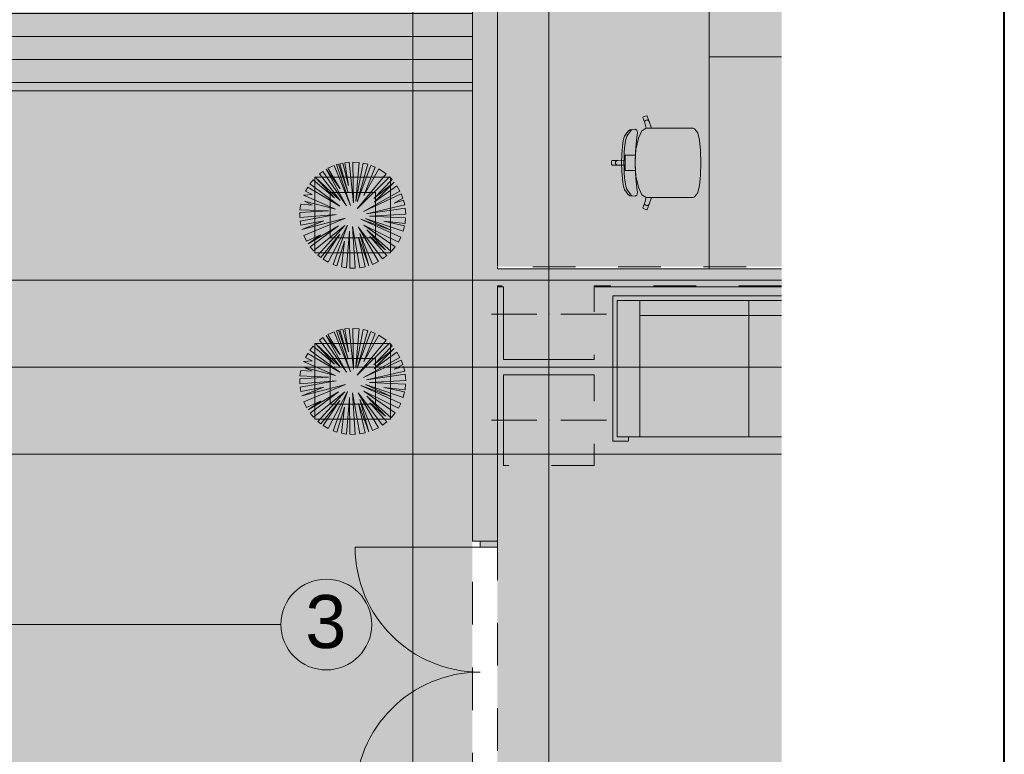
# Model space of a CAD drawing. Header units: millimetres. Extents: x 0 to 1210, y -24 to 589.
# Tile 21 of 49: x 382 to 415, y 195 to 219. Entities that reach past the tile are written whole.
import ezdxf
from ezdxf.xclip import XClip

# ---------------------------------------------------------------- set-up
doc = ezdxf.new("R2010")
doc.units = ezdxf.units.MM
doc.header["$MEASUREMENT"] = 0
doc.header["$XCLIPFRAME"] = 0
doc.linetypes.add('Штриховая', pattern=[5.644444, 2.822222, -2.822222])
for name, color, linetype in [('Интерьер - Мебель', 7, 'Continuous'), ('Конструктив - ГКЛ', 7, 'Continuous'), ('Конструктив - Колонны', 7, 'Continuous'), ('Конструктив - Стены наружние фасад', 7, 'Continuous'), ('Элемент Модели - Зона', 7, 'Continuous'), ('Элемент модели - Зоны уличных помещений', 7, 'Continuous'), ('Элемент Модели - Оси', 7, 'Continuous'), ('Элемент модели - Оси Улица Бани', 7, 'Continuous')]:
    doc.layers.add(name, color=color, linetype=linetype)
doc.styles.add('СГЕНЕРИР_СТИЛЬ_3', font='txt')

# ---------------------------------------------------------------- blocks, each defined once
blk = doc.blocks.new('Чертеж_2_2', base_point=(217.704, 72.604))
at = {"layer": 'Конструктив - ГКЛ', "linetype": 'Continuous', "lineweight": 0, "true_color": 0x000000}
for points in [[(398.254, 210.854), (398.254, 210.254), (398.454, 210.254), (398.454, 210.854)], [(401.454, 210.854), (401.454, 210.254), (407.644, 210.254), (407.644, 210.854)]]:
    blk.add_hatch(color=18, dxfattribs=at).paths.add_polyline_path(points)
at = {"layer": 'Конструктив - Колонны', "linetype": 'Continuous', "lineweight": 0, "true_color": 0x000000}
for points in [[(398.454, 210.854), (398.454, 210.254), (401.454, 210.254), (401.454, 210.292), (401.454, 210.854)], [(398.454, 207.854), (401.454, 207.854), (401.454, 210.127), (401.454, 210.254), (398.454, 210.254)], [(401.454, 207.354), (398.454, 207.354), (398.454, 204.354), (401.454, 204.354)]]:
    blk.add_hatch(color=18, dxfattribs=at).paths.add_polyline_path(points)
at = {"layer": 'Конструктив - Стены наружние фасад', "linetype": 'Continuous', "lineweight": 0, "true_color": 0x000000}
for points in [[(397.429, 201.854), (397.504, 201.854), (397.504, 266.342), (397.429, 266.342)], [(397.504, 253.104), (397.504, 201.854), (397.654, 201.854), (397.654, 253.104)], [(397.654, 253.104), (397.654, 201.854), (398.254, 201.854), (398.254, 253.104)]]:
    blk.add_hatch(color=18, dxfattribs=at).paths.add_polyline_path(points)
at = {"layer": 'Конструктив - Стены наружние фасад', "linetype": 'Continuous', "lineweight": 0, "true_color": 0x7f7f7f}
blk.add_hatch(color=8, dxfattribs=at).paths.add_polyline_path([(397.679, 201.854), (397.679, 201.654), (398.254, 201.654), (398.254, 201.854)])
at = {"layer": 'Элемент Модели - Зона', "linetype": 'Continuous', "lineweight": 15, "true_color": 0xb1b1b1}
h = blk.add_hatch(dxfattribs=at)
h.set_pattern_fill('Настил_01_0002', color=253, style=0, pattern_type=2)
h.set_pattern_definition([(0, (217.7037, 72.6044), (0, 0.76), [])])
h.paths.add_polyline_path([(397.429, 216.729), (397.429, 261.729), (367.43, 261.729), (367.43, 216.729)])
at = {"layer": 'Элемент Модели - Зона', "linetype": 'Continuous', "lineweight": 0, "true_color": 0xf4d5ec}
blk.add_hatch(color=254, dxfattribs=at).paths.add_polyline_path([(398.254, 210.917), (407.644, 210.917), (407.644, 253.004), (401.454, 253.004), (401.454, 251.104), (398.454, 251.104), (398.454, 253.004), (398.254, 253.004)])
at = {"layer": 'Элемент Модели - Зона', "linetype": 'Continuous', "lineweight": 0, "true_color": 0xf7e7a8}
h = blk.add_hatch(color=41, dxfattribs=at)
h.paths.add_polyline_path([(398.254, 210.292), (398.254, 164.104), (407.644, 164.104), (407.644, 210.292), (401.454, 210.292), (401.454, 207.854), (398.454, 207.854), (398.454, 210.292)])
h.paths.add_polyline_path([(398.454, 207.354), (401.454, 207.354), (401.454, 204.354), (398.454, 204.354)], flags=0)
at = {"layer": 'Элемент модели - Зоны уличных помещений', "linetype": 'Continuous', "lineweight": 0, "true_color": 0x656500}
blk.add_hatch(color=46, dxfattribs=at).paths.add_polyline_path([(397.429, 216.729), (397.429, 261.729), (367.43, 261.729), (367.43, 216.729)])
at = {"layer": 'Элемент модели - Зоны уличных помещений', "linetype": 'Continuous', "lineweight": 0, "true_color": 0x9bcf78}
blk.add_hatch(color=73, dxfattribs=at).paths.add_polyline_path([(165.259, 200.352), (168.467, 200.352), (219.03, 200.237), (358.431, 200.352), (358.431, 188.352), (382.431, 188.352), (382.431, 156.354), (397.429, 156.354), (397.429, 216.729), (367.43, 216.729), (367.43, 222.852), (164.979, 222.852)])
at = {"layer": 'Интерьер - Мебель', "color": 7, "linetype": 'Continuous', "lineweight": 15, "ltscale": 0.5}
for p, q in [((403.073, 215.867), (403.063, 215.848)), ((403.063, 215.848), (403.121, 215.671)), ((403.187, 215.904), (403.073, 215.867)), ((403.125, 215.729), (403.117, 215.7)), ((403.117, 215.7), (403.121, 215.671)), ((403.121, 215.671), (403.169, 215.5)), ((403.143, 215.752), (403.125, 215.729)), ((403.169, 215.766), (403.143, 215.752)), ((403.197, 215.77), (403.169, 215.766)), ((403.206, 215.895), (403.187, 215.904)), ((403.226, 215.762), (403.197, 215.77)), ((403.263, 215.718), (403.206, 215.895)), ((403.249, 215.743), (403.226, 215.762)), ((403.263, 215.718), (403.249, 215.743)), ((403.341, 215.501), (403.263, 215.718)), ((402.558, 215.392), (402.457, 215.237)), ((402.624, 215.445), (402.558, 215.392)), ((402.57, 215.294), (402.62, 215.353)), ((402.62, 215.353), (402.651, 215.398)), ((402.804, 215.461), (402.624, 215.445)), ((402.651, 215.398), (402.676, 215.429)), ((402.676, 215.429), (402.69, 215.448)), ((402.862, 215.428), (402.804, 215.461)), ((402.877, 215.342), (402.862, 215.428)), ((403.03, 215.413), (402.911, 215.165)), ((403.169, 215.5), (403.03, 215.413)), ((403.17, 215.501), (403.169, 215.5)), ((403.169, 215.5), (403.341, 215.501)), ((404.387, 215.501), (403.341, 215.501)), ((404.567, 215.501), (404.387, 215.501)), ((404.722, 215.501), (404.567, 215.501)), ((404.765, 215.478), (404.722, 215.501)), ((404.871, 215.344), (404.765, 215.478)), ((404.875, 215.333), (404.871, 215.344)), ((402.421, 215.137), (402.397, 215.008)), ((402.457, 215.237), (402.421, 215.137)), ((402.475, 214.997), (402.5, 215.127)), ((402.5, 215.127), (402.531, 215.228)), ((402.531, 215.228), (402.57, 215.294)), ((402.911, 215.165), (402.831, 214.793)), ((402.835, 214.971), (402.864, 215.197)), ((402.864, 215.197), (402.877, 215.342)), ((404.929, 215.104), (404.875, 215.333)), ((404.965, 214.76), (404.929, 215.104)), ((402.397, 215.008), (402.362, 214.642)), ((402.444, 214.685), (402.457, 214.847)), ((402.457, 214.847), (402.475, 214.997)), ((402.8, 214.354), (402.812, 214.716)), ((402.812, 214.716), (402.835, 214.971)), ((402.831, 214.793), (402.819, 214.606)), ((404.965, 214.755), (404.965, 214.76)), ((404.978, 214.354), (404.965, 214.755)), ((393.355, 214.371), (393.218, 214.356)), ((393.501, 213.032), (393.355, 214.371)), ((393.688, 214.361), (393.472, 214.375)), ((393.472, 214.375), (393.501, 213.032)), ((402.042, 214.43), (402.028, 214.415)), ((402.028, 214.415), (402.028, 214.354)), ((402.227, 214.43), (402.042, 214.43)), ((402.158, 214.383), (402.152, 214.354)), ((402.174, 214.408), (402.158, 214.383)), ((402.198, 214.424), (402.174, 214.408)), ((402.227, 214.43), (402.198, 214.424)), ((402.476, 214.439), (402.227, 214.43)), ((402.362, 214.642), (402.351, 214.354)), ((402.434, 214.354), (402.437, 214.518)), ((402.437, 214.518), (402.444, 214.685)), ((402.626, 214.606), (402.476, 214.606)), ((402.476, 214.606), (402.476, 214.439)), ((402.476, 214.439), (402.476, 214.354)), ((402.819, 214.606), (402.626, 214.606)), ((402.819, 214.606), (402.803, 214.354)), ((392.484, 214.069), (392.375, 213.988)), ((393.273, 212.934), (392.484, 214.069)), ((393.061, 213.497), (392.593, 214.138)), ((392.593, 214.138), (393.273, 212.934)), ((392.862, 214.265), (392.654, 214.172)), ((392.654, 214.172), (393.061, 213.497)), ((393.395, 212.943), (392.862, 214.265)), ((393.004, 214.311), (392.94, 214.292)), ((392.94, 214.292), (393.395, 212.943)), ((393.322, 213.359), (393.004, 214.311)), ((393.151, 214.345), (393.044, 214.322)), ((393.044, 214.322), (393.322, 213.359)), ((393.33, 213.603), (393.151, 214.345)), ((393.218, 214.356), (393.33, 213.603)), ((393.575, 213.089), (393.688, 214.361)), ((393.817, 214.341), (393.575, 213.089)), ((393.615, 213.065), (393.968, 214.303)), ((394.073, 214.269), (393.615, 213.065)), ((393.968, 214.303), (393.817, 214.341)), ((393.836, 213.277), (394.216, 214.209)), ((394.333, 214.149), (393.836, 213.277)), ((394.216, 214.209), (394.073, 214.269)), ((394.575, 213.984), (394.333, 214.149)), ((402.028, 214.294), (402.028, 214.354)), ((402.042, 214.279), (402.028, 214.294)), ((402.227, 214.279), (402.042, 214.279)), ((402.158, 214.325), (402.152, 214.354)), ((402.174, 214.301), (402.158, 214.325)), ((402.198, 214.285), (402.174, 214.301)), ((402.227, 214.279), (402.198, 214.285)), ((402.476, 214.27), (402.227, 214.279)), ((402.362, 214.067), (402.351, 214.354)), ((402.397, 213.701), (402.362, 214.067)), ((402.434, 214.354), (402.437, 214.191)), ((402.437, 214.191), (402.444, 214.024)), ((402.476, 214.27), (402.476, 214.354)), ((402.476, 214.103), (402.476, 214.27)), ((402.626, 214.103), (402.476, 214.103)), ((402.819, 214.103), (402.626, 214.103)), ((402.8, 214.354), (402.812, 213.993)), ((402.819, 214.103), (402.803, 214.354)), ((402.831, 213.916), (402.819, 214.103)), ((404.978, 214.354), (404.965, 213.954)), ((392.165, 213.789), (392.06, 213.659)), ((392.873, 213.195), (392.165, 213.789)), ((392.223, 213.875), (392.223, 211.375)), ((394.723, 213.875), (392.223, 213.875)), ((393.061, 213.106), (392.245, 213.873)), ((392.245, 213.873), (392.873, 213.195)), ((392.375, 213.988), (393.061, 213.106)), ((393.615, 212.828), (394.575, 213.984)), ((394.684, 213.888), (393.615, 212.828)), ((394.17, 213.171), (394.772, 213.797)), ((394.772, 213.797), (394.684, 213.888)), ((394.723, 211.375), (394.723, 213.875)), ((402.444, 214.024), (402.457, 213.862)), ((402.457, 213.862), (402.475, 213.712)), ((402.812, 213.993), (402.835, 213.738)), ((402.911, 213.544), (402.831, 213.916)), ((402.835, 213.738), (402.864, 213.512)), ((404.965, 213.949), (404.929, 213.605)), ((404.965, 213.954), (404.965, 213.949)), ((391.986, 213.55), (391.911, 213.416)), ((391.911, 213.416), (392.139, 213.301)), ((393.053, 212.926), (391.986, 213.55)), ((392.06, 213.659), (393.053, 212.926)), ((393.828, 212.747), (395.034, 213.415)), ((394.847, 213.709), (394.17, 213.171)), ((394.178, 213.049), (394.847, 213.709)), ((394.93, 213.594), (394.178, 213.049)), ((395.034, 213.415), (394.93, 213.594)), ((402.421, 213.571), (402.397, 213.701)), ((402.457, 213.472), (402.421, 213.571)), ((402.558, 213.317), (402.457, 213.472)), ((402.475, 213.712), (402.5, 213.582)), ((402.5, 213.582), (402.531, 213.48)), ((402.531, 213.48), (402.57, 213.414)), ((402.57, 213.414), (402.62, 213.356)), ((402.864, 213.512), (402.877, 213.367)), ((403.03, 213.295), (402.911, 213.544)), ((404.929, 213.605), (404.875, 213.375)), ((392.139, 213.301), (391.851, 213.286)), ((391.851, 213.286), (392.906, 212.82)), ((392.906, 212.82), (391.878, 213.081)), ((391.878, 213.081), (392.131, 212.959)), ((392.723, 213.375), (392.723, 211.875)), ((394.223, 213.375), (392.723, 213.375)), ((395.075, 213.33), (393.828, 212.747)), ((394.223, 211.875), (394.223, 213.375)), ((394.847, 213.024), (395.131, 213.187)), ((395.153, 213.116), (394.847, 213.024)), ((395.131, 213.187), (395.075, 213.33)), ((395.19, 212.965), (395.153, 213.116)), ((402.624, 213.264), (402.558, 213.317)), ((402.62, 213.356), (402.651, 213.311)), ((402.804, 213.247), (402.624, 213.264)), ((402.651, 213.311), (402.676, 213.279)), ((402.676, 213.279), (402.69, 213.261)), ((402.862, 213.281), (402.804, 213.247)), ((402.877, 213.367), (402.862, 213.281)), ((403.169, 213.209), (403.03, 213.295)), ((403.121, 213.038), (403.169, 213.209)), ((403.17, 213.208), (403.169, 213.209)), ((403.169, 213.209), (403.341, 213.208)), ((403.341, 213.208), (403.263, 212.991)), ((404.387, 213.208), (403.341, 213.208)), ((404.567, 213.208), (404.387, 213.208)), ((404.722, 213.208), (404.567, 213.208)), ((404.765, 213.231), (404.722, 213.208)), ((404.871, 213.365), (404.765, 213.231)), ((404.875, 213.375), (404.871, 213.365)), ((392.677, 212.763), (391.723, 212.707)), ((391.759, 212.984), (391.731, 212.804)), ((391.731, 212.804), (392.677, 212.763)), ((392.131, 212.959), (391.759, 212.984)), ((393.934, 212.673), (395.19, 212.965)), ((395.208, 212.858), (393.934, 212.673)), ((395.223, 212.657), (395.208, 212.858)), ((403.063, 212.861), (403.121, 213.038)), ((403.073, 212.842), (403.063, 212.861)), ((403.187, 212.804), (403.073, 212.842)), ((403.117, 213.009), (403.121, 213.038)), ((403.125, 212.98), (403.117, 213.009)), ((403.143, 212.957), (403.125, 212.98)), ((403.169, 212.943), (403.143, 212.957)), ((403.197, 212.939), (403.169, 212.943)), ((403.206, 212.814), (403.187, 212.804)), ((403.226, 212.947), (403.197, 212.939)), ((403.263, 212.991), (403.206, 212.814)), ((403.249, 212.965), (403.226, 212.947)), ((403.263, 212.991), (403.249, 212.965)), ((391.723, 212.707), (391.723, 212.542)), ((391.723, 212.542), (392.922, 212.641)), ((392.922, 212.641), (391.732, 212.428)), ((391.732, 212.428), (391.754, 212.288)), ((391.754, 212.288), (392.522, 212.437)), ((391.788, 212.146), (393.24, 212.526)), ((392.522, 212.437), (391.788, 212.146)), ((393.24, 212.526), (391.857, 211.948)), ((395.067, 211.899), (393.746, 212.486)), ((393.746, 212.486), (394.741, 212.127)), ((394.741, 212.127), (393.901, 212.518)), ((393.901, 212.518), (395.142, 212.097)), ((394.023, 212.592), (395.223, 212.657)), ((395.221, 212.535), (394.023, 212.592)), ((395.188, 212.274), (394.496, 212.42)), ((394.496, 212.42), (395.201, 212.345)), ((395.201, 212.345), (395.221, 212.535)), ((391.997, 211.681), (393.004, 212.274)), ((393.004, 212.274), (392.069, 211.576)), ((392.176, 211.446), (393.216, 212.282)), ((393.216, 212.282), (392.324, 211.301)), ((392.663, 211.071), (393.297, 212.29)), ((393.297, 212.29), (392.826, 210.996)), ((393.273, 210.884), (393.371, 212.094)), ((393.371, 212.094), (393.379, 210.875)), ((393.558, 210.875), (393.469, 212.249)), ((393.469, 212.249), (393.713, 210.889)), ((394.324, 211.093), (393.648, 212.241)), ((393.648, 212.241), (394.458, 211.176)), ((394.88, 211.582), (393.836, 212.298)), ((393.836, 212.298), (394.981, 211.734)), ((394.554, 211.474), (393.942, 212.135)), ((393.942, 212.135), (394.746, 211.421)), ((395.142, 212.097), (395.188, 212.274)), ((391.857, 211.948), (391.946, 211.765)), ((391.946, 211.765), (392.408, 211.972)), ((392.408, 211.972), (391.997, 211.681)), ((392.419, 211.225), (393.053, 211.996)), ((393.053, 211.996), (392.499, 211.168)), ((392.723, 211.875), (394.223, 211.875)), ((392.952, 210.952), (393.199, 211.768)), ((393.199, 211.768), (393.103, 210.912)), ((393.886, 210.922), (393.664, 211.898)), ((393.664, 211.898), (394.001, 210.954)), ((394.001, 210.954), (393.713, 212.021)), ((393.713, 212.021), (394.122, 210.998)), ((394.602, 211.286), (394.04, 211.915)), ((394.04, 211.915), (394.554, 211.474)), ((394.981, 211.734), (395.067, 211.899)), ((392.069, 211.576), (392.176, 211.446)), ((394.746, 211.421), (394.88, 211.582)), ((392.223, 211.375), (394.723, 211.375)), ((392.324, 211.301), (392.419, 211.225)), ((392.499, 211.168), (392.663, 211.071)), ((394.458, 211.176), (394.602, 211.286)), ((392.826, 210.996), (392.952, 210.952)), ((393.103, 210.912), (393.273, 210.884)), ((393.379, 210.875), (393.558, 210.875)), ((393.713, 210.889), (393.886, 210.922)), ((394.122, 210.998), (394.324, 211.093)), ((407.644, 209.956), (402.063, 209.956)), ((402.063, 205.156), (402.063, 209.956)), ((402.213, 205.306), (402.213, 209.806)), ((402.213, 209.806), (407.644, 209.806)), ((402.963, 205.306), (402.963, 209.806)), ((406.563, 205.306), (406.563, 209.806)), ((407.644, 209.306), (402.963, 209.306)), ((393.151, 208.854), (393.044, 208.831)), ((393.33, 208.112), (393.151, 208.854)), ((393.355, 208.88), (393.218, 208.865)), ((393.218, 208.865), (393.33, 208.112)), ((393.501, 207.541), (393.355, 208.88)), ((393.688, 208.87), (393.472, 208.884)), ((393.472, 208.884), (393.501, 207.541)), ((393.575, 207.598), (393.688, 208.87)), ((393.817, 208.85), (393.575, 207.598)), ((393.968, 208.812), (393.817, 208.85)), ((392.484, 208.578), (392.375, 208.497)), ((393.273, 207.443), (392.484, 208.578)), ((393.061, 208.006), (392.593, 208.647)), ((392.593, 208.647), (393.273, 207.443)), ((392.862, 208.774), (392.654, 208.681)), ((392.654, 208.681), (393.061, 208.006)), ((393.395, 207.451), (392.862, 208.774)), ((393.004, 208.82), (392.94, 208.801)), ((392.94, 208.801), (393.395, 207.451)), ((393.322, 207.867), (393.004, 208.82)), ((393.044, 208.831), (393.322, 207.867)), ((393.615, 207.574), (393.968, 208.812)), ((394.073, 208.777), (393.615, 207.574)), ((393.836, 207.786), (394.216, 208.718)), ((394.333, 208.658), (393.836, 207.786)), ((394.216, 208.718), (394.073, 208.777)), ((394.575, 208.493), (394.333, 208.658)), ((392.165, 208.298), (392.06, 208.168)), ((392.873, 207.704), (392.165, 208.298)), ((392.223, 208.384), (392.223, 205.884)), ((394.723, 208.384), (392.223, 208.384)), ((393.061, 207.615), (392.245, 208.382)), ((392.245, 208.382), (392.873, 207.704)), ((392.375, 208.497), (393.061, 207.615)), ((393.615, 207.337), (394.575, 208.493)), ((394.684, 208.397), (393.615, 207.337)), ((394.17, 207.68), (394.772, 208.306)), ((394.847, 208.218), (394.17, 207.68)), ((394.178, 207.558), (394.847, 208.218)), ((394.772, 208.306), (394.684, 208.397)), ((394.723, 205.884), (394.723, 208.384)), ((391.986, 208.059), (391.911, 207.925)), ((391.911, 207.925), (392.139, 207.81)), ((393.053, 207.435), (391.986, 208.059)), ((392.06, 208.168), (393.053, 207.435)), ((392.723, 207.884), (392.723, 206.384)), ((394.223, 207.884), (392.723, 207.884)), ((393.828, 207.256), (395.034, 207.924)), ((394.93, 208.102), (394.178, 207.558)), ((394.223, 206.384), (394.223, 207.884)), ((395.034, 207.924), (394.93, 208.102)), ((392.139, 207.81), (391.851, 207.795)), ((391.851, 207.795), (392.906, 207.329)), ((392.906, 207.329), (391.878, 207.59)), ((391.878, 207.59), (392.131, 207.468)), ((395.075, 207.839), (393.828, 207.256)), ((394.847, 207.533), (395.131, 207.695)), ((395.153, 207.625), (394.847, 207.533)), ((395.131, 207.695), (395.075, 207.839)), ((395.19, 207.474), (395.153, 207.625)), ((392.677, 207.272), (391.723, 207.216)), ((391.723, 207.216), (391.723, 207.051)), ((391.759, 207.493), (391.731, 207.313)), ((391.731, 207.313), (392.677, 207.272)), ((392.131, 207.468), (391.759, 207.493)), ((393.934, 207.182), (395.19, 207.474)), ((395.208, 207.367), (393.934, 207.182)), ((395.223, 207.166), (395.208, 207.367)), ((391.723, 207.051), (392.922, 207.15)), ((392.922, 207.15), (391.732, 206.937)), ((391.732, 206.937), (391.754, 206.797)), ((391.754, 206.797), (392.522, 206.946)), ((391.788, 206.655), (393.24, 207.035)), ((392.522, 206.946), (391.788, 206.655)), ((393.24, 207.035), (391.857, 206.457)), ((395.067, 206.408), (393.746, 206.995)), ((393.746, 206.995), (394.741, 206.636)), ((394.741, 206.636), (393.901, 207.027)), ((393.901, 207.027), (395.142, 206.606)), ((394.023, 207.101), (395.223, 207.166)), ((395.221, 207.044), (394.023, 207.101)), ((395.188, 206.783), (394.496, 206.929)), ((394.496, 206.929), (395.201, 206.854)), ((395.201, 206.854), (395.221, 207.044)), ((391.997, 206.19), (393.004, 206.783)), ((393.004, 206.783), (392.069, 206.085)), ((392.176, 205.955), (393.216, 206.791)), ((393.216, 206.791), (392.324, 205.81)), ((392.663, 205.58), (393.297, 206.799)), ((393.297, 206.799), (392.826, 205.505)), ((393.273, 205.393), (393.371, 206.603)), ((393.371, 206.603), (393.379, 205.384)), ((393.558, 205.383), (393.469, 206.758)), ((393.469, 206.758), (393.713, 205.398)), ((394.324, 205.602), (393.648, 206.75)), ((393.648, 206.75), (394.458, 205.685)), ((394.88, 206.091), (393.836, 206.807)), ((393.836, 206.807), (394.981, 206.243)), ((394.554, 205.983), (393.942, 206.644)), ((393.942, 206.644), (394.746, 205.93)), ((395.142, 206.606), (395.188, 206.783)), ((391.857, 206.457), (391.946, 206.274)), ((391.946, 206.274), (392.408, 206.481)), ((392.408, 206.481), (391.997, 206.19)), ((392.419, 205.734), (393.053, 206.505)), ((393.053, 206.505), (392.499, 205.677)), ((392.723, 206.384), (394.223, 206.384)), ((392.952, 205.461), (393.199, 206.277)), ((393.199, 206.277), (393.103, 205.421)), ((393.886, 205.431), (393.664, 206.407)), ((393.664, 206.407), (394.001, 205.463)), ((394.001, 205.463), (393.713, 206.53)), ((393.713, 206.53), (394.122, 205.506)), ((394.602, 205.795), (394.04, 206.424)), ((394.04, 206.424), (394.554, 205.983)), ((394.981, 206.243), (395.067, 206.408)), ((392.069, 206.085), (392.176, 205.955)), ((394.746, 205.93), (394.88, 206.091)), ((392.223, 205.884), (394.723, 205.884)), ((392.324, 205.81), (392.419, 205.734)), ((392.499, 205.677), (392.663, 205.58)), ((394.122, 205.506), (394.324, 205.602)), ((394.458, 205.685), (394.602, 205.795)), ((392.826, 205.505), (392.952, 205.461)), ((393.103, 205.421), (393.273, 205.393)), ((393.379, 205.384), (393.558, 205.383)), ((393.713, 205.398), (393.886, 205.431)), ((407.644, 205.306), (402.213, 205.306)), ((402.588, 205.156), (402.588, 205.306)), ((402.063, 205.156), (402.588, 205.156))]:
    blk.add_line(p, q, dxfattribs=at)
at = {"layer": 'Интерьер - Мебель', "color": 7, "linetype": 'Continuous', "lineweight": 15, "ltscale": 0.5, "flags": 128}
for points in [[(407.644, 224.854), (405.253, 224.854), (405.253, 217.854), (407.644, 217.854)], [(407.644, 217.854), (405.253, 217.854), (405.253, 210.854), (407.644, 210.854)]]:
    blk.add_lwpolyline(points, dxfattribs=at)
at = {"layer": 'Конструктив - ГКЛ', "color": 7, "linetype": 'Continuous', "lineweight": 15, "ltscale": 0.5, "flags": 128}
for points in [[(398.454, 210.854), (398.254, 210.854)], [(407.644, 210.854), (401.454, 210.854)], [(398.254, 210.254), (398.454, 210.254)], [(401.479, 210.254), (407.644, 210.254)]]:
    blk.add_lwpolyline(points, dxfattribs=at)
at = {"layer": 'Конструктив - Колонны', "color": 7, "linetype": 'Continuous', "lineweight": 15, "ltscale": 0.5}
for p, q in [((399.954, 209.754), (399.954, 211.254)), ((399.554, 209.354), (398.054, 209.354)), ((400.354, 209.354), (401.854, 209.354)), ((399.954, 208.954), (399.954, 207.454)), ((399.954, 206.254), (399.954, 207.754)), ((399.554, 205.854), (398.054, 205.854)), ((400.354, 205.854), (401.854, 205.854)), ((399.954, 205.454), (399.954, 203.954))]:
    blk.add_line(p, q, dxfattribs=at)
at = {"layer": 'Конструктив - Колонны', "color": 7, "linetype": 'Continuous', "lineweight": 15, "ltscale": 0.5, "flags": 128}
for points in [[(401.454, 210.854), (398.454, 210.854)], [(398.454, 210.254), (398.454, 207.854), (401.454, 207.854)], [(401.454, 207.354), (398.454, 207.354), (398.454, 204.354)]]:
    blk.add_lwpolyline(points, dxfattribs=at)
at = {"layer": 'Конструктив - Колонны', "color": 7, "linetype": 'Continuous', "lineweight": 15, "ltscale": 0.5}
for p in [(399.954, 209.354), (399.954, 205.854)]:
    blk.add_point(p, dxfattribs=at)
at = {"layer": 'Конструктив - Стены наружние фасад', "color": 7, "linetype": 'Continuous', "lineweight": 15, "ltscale": 0.5}
for p, q in [((397.429, 201.854), (397.429, 202.039)), ((397.429, 201.854), (397.429, 202.039)), ((397.429, 201.854), (397.429, 202.039)), ((398.254, 201.854), (398.254, 202.039)), ((398.254, 201.854), (398.254, 202.039)), ((398.254, 201.854), (398.254, 202.039)), ((397.504, 201.854), (397.429, 201.854)), ((397.504, 201.854), (397.429, 201.854)), ((397.504, 201.854), (397.429, 201.854)), ((397.654, 201.854), (397.504, 201.854)), ((397.654, 201.854), (397.504, 201.854)), ((397.654, 201.854), (397.504, 201.854)), ((397.679, 201.854), (397.654, 201.854)), ((397.679, 201.854), (397.654, 201.854)), ((397.679, 201.854), (397.654, 201.854)), ((398.254, 201.854), (397.679, 201.854)), ((397.679, 201.854), (397.679, 201.654)), ((398.254, 201.854), (397.679, 201.854)), ((398.254, 201.854), (397.679, 201.854)), ((398.254, 201.854), (397.679, 201.854)), ((398.254, 201.654), (398.254, 201.854)), ((397.679, 201.654), (393.554, 201.654)), ((397.679, 201.654), (398.254, 201.654))]:
    blk.add_line(p, q, dxfattribs=at)
at = {"layer": 'Конструктив - Стены наружние фасад', "color": 7, "linetype": 'Continuous', "lineweight": 15, "ltscale": 0.5, "flags": 128}
for points in [[(397.429, 266.342), (397.429, 201.854)], [(398.254, 210.942), (398.254, 251.079)], [(398.254, 210.854), (398.254, 210.917)], [(398.254, 204.354), (398.254, 210.254)], [(398.254, 201.854), (398.254, 204.329)]]:
    blk.add_lwpolyline(points, dxfattribs=at)
at = {"layer": 'Конструктив - Стены наружние фасад', "color": 7, "linetype": 'Continuous', "lineweight": 15, "ltscale": 0.5}
for centre, start, end in [((397.679, 201.654), 180, 270), ((397.679, 193.404), 90, 180)]:
    blk.add_arc(centre, 4.125, start, end, dxfattribs=at)
at = {"layer": 'Элемент Модели - Зона', "color": 7, "linetype": 'Continuous', "lineweight": 15, "ltscale": 0.5, "flags": 128}
blk.add_lwpolyline([(397.429, 216.729), (397.429, 261.729), (367.43, 261.729), (367.43, 216.729)], close=True, dxfattribs=at)
at = {"layer": 'Элемент Модели - Зона', "color": 7, "linetype": 'Штриховая', "lineweight": 15, "ltscale": 0.5, "flags": 128}
for points in [[(407.644, 253.004), (401.454, 253.004), (401.454, 251.104), (398.454, 251.104), (398.454, 253.004), (398.254, 253.004), (398.254, 210.917), (407.644, 210.917)], [(407.644, 210.292), (401.454, 210.292), (401.454, 207.854), (398.454, 207.854), (398.454, 210.292), (398.254, 210.292), (398.254, 164.104), (407.644, 164.104)]]:
    blk.add_lwpolyline(points, dxfattribs=at)
blk.add_lwpolyline([(401.454, 204.354), (398.454, 204.354), (398.454, 207.354), (401.454, 207.354)], close=True, dxfattribs=at)
at = {"layer": 'Элемент модели - Зоны уличных помещений', "color": 7, "linetype": 'Штриховая', "lineweight": 15, "ltscale": 0.5, "flags": 128}
blk.add_lwpolyline([(165.259, 200.352), (168.467, 200.352), (219.03, 200.237), (358.431, 200.352), (358.431, 188.352), (382.431, 188.352), (382.431, 156.354), (397.429, 156.354), (397.429, 216.729), (367.43, 216.729), (367.43, 222.852), (164.979, 222.852)], close=True, dxfattribs=at)
at = {"layer": 'Элемент Модели - Оси', "color": 7, "linetype": 'Continuous', "lineweight": 15, "ltscale": 0.5}
for p, q in [((395.454, 533.604), (395.454, 137.362)), ((399.954, 533.604), (399.954, 137.362)), ((156.133, 210.479), (407.644, 210.479)), ((153.901, 207.604), (407.644, 207.604)), ((156.193, 204.729), (407.644, 204.729))]:
    blk.add_line(p, q, dxfattribs=at)
at = {"layer": 'Элемент модели - Оси Улица Бани', "color": 7, "linetype": 'Continuous', "lineweight": 15, "ltscale": 0.5}
blk.add_line((362.824, 199.102), (391.101, 199.102), dxfattribs=at)
blk.add_circle((392.601, 199.102), 1.5, dxfattribs=at)
at = {"layer": 'Элемент модели - Оси Улица Бани', "color": 7, "linetype": 'Continuous', "lineweight": 15, "insert": (393.265, 199.187), "char_height": 1.75, "attachment_point": 6, "style": 'СГЕНЕРИР_СТИЛЬ_3'}
blk.add_mtext('\\A1;{\\pqr;\\pt0;\\fArial|b0|i0|c204|p38;3}', dxfattribs=at)

msp = doc.modelspace()

# ---------------------------------------------------------------- linework, layer by layer
at = {"color": 7, "linetype": 'Continuous', "lineweight": 40}
msp.add_line((415, 5), (415, 589), dxfattribs=at)

# ---------------------------------------------------------------- block references
at = {"color": 161, "linetype": 'Continuous', "lineweight": 40, "true_color": 0x83aefe}
ref = msp.add_blockref('Чертеж_2_2', (217.704, 72.604), dxfattribs=at)
XClip(ref).set_block_clipping_path([(24.004460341, 137.3615431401), (407.6441154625, 585.1734188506)])

doc.saveas('drawing.dxf')
